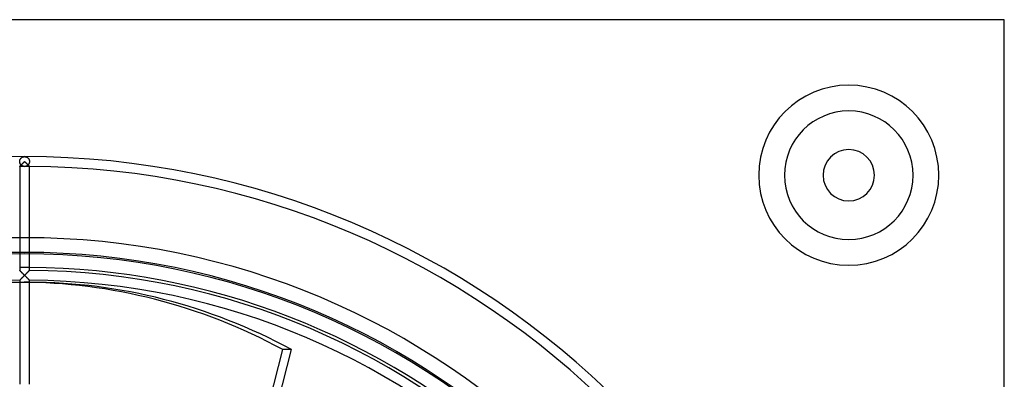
# Model space of a CAD drawing. Header units: millimetres. Extents: x -200 to 200, y -200 to 200.
# Tile 11 of 11: x -1 to 200, y 127 to 200. Entities that reach past the tile are written whole.
import ezdxf

# ---------------------------------------------------------------- set-up
doc = ezdxf.new("R2010")
doc.units = ezdxf.units.MM
doc.layers.add('HIDDEN', color=7, linetype='Continuous')
doc.layers.add('THICK', color=7, linetype='Continuous')

msp = doc.modelspace()

# ---------------------------------------------------------------- linework, layer by layer
at = {"layer": 'HIDDEN'}
for p, q in [((200, 200), (200, 200)), ((-1, 171.12), (-0.99, 171.2)), ((-1, 171.12), (-0.99, 171.19)), ((-1, 171.05), (-1, 171.12)), ((-1, 171.05), (-1, 171.12)), ((-1, 170.97), (-1, 171.05)), ((-1, 171), (-1, 171.05)), ((-1, 170.96), (-1, 171)), ((-0.99, 170.9), (-1, 170.97)), ((-0.99, 170.91), (-1, 170.96)), ((-0.99, 171.2), (-0.98, 171.27)), ((-0.99, 171.19), (-0.98, 171.26)), ((-0.98, 170.86), (-0.99, 170.91)), ((-0.97, 170.83), (-0.99, 170.9)), ((-0.98, 171.27), (-0.96, 171.33)), ((-0.98, 171.26), (-0.96, 171.33)), ((-0.97, 170.82), (-0.98, 170.86)), ((-0.96, 171.33), (-0.94, 171.4)), ((-0.96, 171.33), (-0.94, 171.4)), ((-0.94, 171.4), (-0.91, 171.46)), ((-0.94, 171.4), (-0.91, 171.46)), ((-0.91, 171.46), (-0.88, 171.52)), ((-0.91, 171.46), (-0.88, 171.52)), ((-0.88, 171.52), (-0.85, 171.58)), ((-0.88, 171.52), (-0.85, 171.58)), ((-0.85, 171.58), (-0.81, 171.63)), ((-0.85, 171.58), (-0.81, 171.63)), ((-0.81, 171.63), (-0.77, 171.68)), ((-0.81, 171.63), (-0.78, 171.68)), ((-0.78, 171.68), (-0.74, 171.73)), ((-0.77, 171.68), (-0.73, 171.73)), ((-0.74, 171.73), (-0.69, 171.77)), ((-0.73, 171.73), (-0.69, 171.77)), ((-0.69, 171.77), (-0.65, 171.81)), ((-0.69, 171.77), (-0.65, 171.81)), ((-0.65, 171.81), (-0.6, 171.85)), ((-0.65, 171.81), (-0.6, 171.85)), ((-0.6, 171.85), (-0.56, 171.88)), ((-0.6, 171.85), (-0.56, 171.88)), ((-0.56, 171.88), (-0.51, 171.91)), ((-0.56, 171.88), (-0.51, 171.91)), ((-0.51, 171.91), (-0.46, 171.94)), ((-0.51, 171.91), (-0.46, 171.94)), ((-0.46, 171.94), (-0.41, 171.96)), ((-0.46, 171.94), (-0.41, 171.96)), ((-0.41, 171.96), (-0.36, 171.98)), ((-0.41, 171.96), (-0.36, 171.98)), ((-0.36, 171.98), (-0.31, 172)), ((-0.36, 171.98), (-0.31, 172)), ((-0.31, 172), (-0.26, 172.02)), ((-0.31, 172), (-0.26, 172.02)), ((-0.26, 172.02), (-0.21, 172.03)), ((-0.26, 172.02), (-0.21, 172.03)), ((-0.21, 172.03), (-0.16, 172.04)), ((-0.21, 172.03), (-0.16, 172.04)), ((-0.16, 172.04), (-0.1, 172.04)), ((-0.16, 172.04), (-0.1, 172.04)), ((-0.1, 172.04), (-0.05, 172.05)), ((-0.1, 172.04), (-0.05, 172.05)), ((-0.05, 172.05), (0, 172.05)), ((-0.05, 172.05), (0, 172.05)), ((0, 172.05), (0.05, 172.05)), ((0, 172.05), (0.05, 172.05)), ((0.05, 172.05), (0.1, 172.04)), ((0.05, 172.05), (0.1, 172.04)), ((0.1, 172.04), (0.16, 172.04)), ((0.1, 172.04), (0.16, 172.04)), ((0.16, 172.04), (0.21, 172.03)), ((0.16, 172.04), (0.21, 172.03)), ((0.21, 172.03), (0.26, 172.02)), ((0.21, 172.03), (0.26, 172.02)), ((0.26, 172.02), (0.31, 172)), ((0.26, 172.02), (0.31, 172)), ((0.31, 172), (0.36, 171.98)), ((0.31, 172), (0.36, 171.98)), ((0.36, 171.98), (0.41, 171.96)), ((0.36, 171.98), (0.41, 171.96)), ((0.41, 171.96), (0.46, 171.94)), ((0.41, 171.96), (0.46, 171.94)), ((0.46, 171.94), (0.51, 171.91)), ((0.46, 171.94), (0.51, 171.91)), ((0.51, 171.91), (0.56, 171.88)), ((0.51, 171.91), (0.56, 171.88)), ((0.56, 171.88), (0.6, 171.85)), ((0.56, 171.88), (0.6, 171.85)), ((0.6, 171.85), (0.65, 171.81)), ((0.6, 171.85), (0.65, 171.81)), ((0.65, 171.81), (0.69, 171.77)), ((0.65, 171.81), (0.69, 171.77)), ((0.69, 171.77), (0.73, 171.73)), ((0.69, 171.77), (0.74, 171.73)), ((0.73, 171.73), (0.77, 171.68)), ((0.74, 171.73), (0.78, 171.68)), ((0.77, 171.68), (0.81, 171.63)), ((0.78, 171.68), (0.81, 171.63)), ((0.81, 171.63), (0.85, 171.58)), ((0.81, 171.63), (0.85, 171.58)), ((0.85, 171.58), (0.88, 171.52)), ((0.85, 171.58), (0.88, 171.52)), ((0.88, 171.52), (0.91, 171.46)), ((0.88, 171.52), (0.91, 171.46)), ((0.91, 171.46), (0.94, 171.4)), ((0.91, 171.46), (0.94, 171.4)), ((0.94, 171.4), (0.96, 171.33)), ((0.94, 171.4), (0.96, 171.33)), ((0.96, 171.33), (0.98, 171.27)), ((0.96, 171.33), (0.98, 171.26)), ((0.99, 170.9), (0.97, 170.83)), ((0.98, 170.86), (0.97, 170.82)), ((0.98, 171.27), (0.99, 171.2)), ((0.98, 171.26), (0.99, 171.19)), ((0.99, 170.91), (0.98, 170.86)), ((0.99, 171.2), (1, 171.12)), ((0.99, 171.19), (1, 171.12)), ((1, 170.97), (0.99, 170.9)), ((1, 170.96), (0.99, 170.91)), ((1, 171.12), (1, 171.05)), ((1, 171.12), (1, 171.05)), ((1, 171.05), (1, 170.97)), ((1, 171.05), (1, 171)), ((1, 171), (1, 170.96)), ((-1, 170.05), (-0.99, 170.06)), ((-1, 170.05), (-1, 170.05)), ((-1, 170.05), (-1, 170.05)), ((-0.99, 170.06), (-0.98, 170.06)), ((-0.98, 170.06), (-0.97, 170.07)), ((-0.96, 170.75), (-0.97, 170.83)), ((-0.96, 170.77), (-0.97, 170.82)), ((-0.97, 170.07), (-0.96, 170.09)), ((-0.95, 170.73), (-0.96, 170.77)), ((-0.93, 170.69), (-0.96, 170.75)), ((-0.96, 170.09), (-0.95, 170.1)), ((-0.93, 170.69), (-0.95, 170.73)), ((-0.95, 170.1), (-0.93, 170.11)), ((-0.9, 170.62), (-0.93, 170.69)), ((-0.92, 170.65), (-0.93, 170.69)), ((-0.93, 170.11), (-0.92, 170.13)), ((-0.9, 170.61), (-0.92, 170.65)), ((-0.92, 170.13), (-0.9, 170.15)), ((-0.87, 170.56), (-0.9, 170.62)), ((-0.88, 170.57), (-0.9, 170.61)), ((-0.9, 170.15), (-0.88, 170.17)), ((-0.86, 170.53), (-0.88, 170.57)), ((-0.88, 170.17), (-0.86, 170.19)), ((-0.84, 170.5), (-0.87, 170.56)), ((-0.83, 170.5), (-0.86, 170.53)), ((-0.86, 170.19), (-0.84, 170.21)), ((-0.8, 170.45), (-0.84, 170.5)), ((-0.84, 170.21), (-0.81, 170.23)), ((-0.81, 170.46), (-0.83, 170.5)), ((-0.79, 170.43), (-0.81, 170.46)), ((-0.81, 170.23), (-0.79, 170.26)), ((-0.76, 170.4), (-0.8, 170.45)), ((-0.76, 170.4), (-0.79, 170.43)), ((-0.79, 170.26), (-0.76, 170.29)), ((-0.72, 170.35), (-0.76, 170.4)), ((-0.73, 170.37), (-0.76, 170.4)), ((-0.76, 170.29), (-0.74, 170.31)), ((-0.74, 170.31), (-0.71, 170.34)), ((-0.71, 170.34), (-0.73, 170.37)), ((-0.67, 170.31), (-0.72, 170.35)), ((-0.62, 170.27), (-0.67, 170.31)), ((-0.58, 170.23), (-0.62, 170.27)), ((-0.53, 170.2), (-0.58, 170.23)), ((-0.48, 170.17), (-0.53, 170.2)), ((-0.43, 170.15), (-0.48, 170.17)), ((-0.37, 170.12), (-0.43, 170.15)), ((-0.32, 170.1), (-0.37, 170.12)), ((-0.27, 170.09), (-0.32, 170.1)), ((-0.22, 170.07), (-0.27, 170.09)), ((-0.16, 170.06), (-0.22, 170.07)), ((-0.11, 170.06), (-0.16, 170.06)), ((-0.05, 170.05), (-0.11, 170.06)), ((0, 170.05), (-0.05, 170.05)), ((0.05, 170.05), (0, 170.05)), ((0.11, 170.06), (0.05, 170.05)), ((0.16, 170.06), (0.11, 170.06)), ((0.22, 170.07), (0.16, 170.06)), ((0.27, 170.09), (0.22, 170.07)), ((0.32, 170.1), (0.27, 170.09)), ((0.37, 170.12), (0.32, 170.1)), ((0.43, 170.15), (0.37, 170.12)), ((0.48, 170.17), (0.43, 170.15)), ((0.53, 170.2), (0.48, 170.17)), ((0.58, 170.23), (0.53, 170.2)), ((0.62, 170.27), (0.58, 170.23)), ((0.67, 170.31), (0.62, 170.27)), ((0.72, 170.35), (0.67, 170.31)), ((0.73, 170.37), (0.71, 170.34)), ((0.71, 170.34), (0.74, 170.31)), ((0.76, 170.4), (0.72, 170.35)), ((0.76, 170.4), (0.73, 170.37)), ((0.74, 170.31), (0.76, 170.29)), ((0.8, 170.45), (0.76, 170.4)), ((0.79, 170.43), (0.76, 170.4)), ((0.76, 170.29), (0.79, 170.26)), ((0.81, 170.46), (0.79, 170.43)), ((0.79, 170.26), (0.81, 170.23)), ((0.84, 170.5), (0.8, 170.45)), ((0.83, 170.5), (0.81, 170.46)), ((0.81, 170.23), (0.84, 170.21)), ((0.86, 170.53), (0.83, 170.5)), ((0.87, 170.56), (0.84, 170.5)), ((0.84, 170.21), (0.86, 170.19)), ((0.88, 170.57), (0.86, 170.53)), ((0.86, 170.19), (0.88, 170.17)), ((0.9, 170.62), (0.87, 170.56)), ((0.9, 170.61), (0.88, 170.57)), ((0.88, 170.17), (0.9, 170.15)), ((0.93, 170.69), (0.9, 170.62)), ((0.92, 170.65), (0.9, 170.61)), ((0.9, 170.15), (0.92, 170.13)), ((0.93, 170.69), (0.92, 170.65)), ((0.92, 170.13), (0.93, 170.11)), ((0.96, 170.75), (0.93, 170.69)), ((0.95, 170.73), (0.93, 170.69)), ((0.93, 170.11), (0.95, 170.1)), ((0.96, 170.77), (0.95, 170.73)), ((0.95, 170.1), (0.96, 170.09)), ((0.97, 170.83), (0.96, 170.75)), ((0.97, 170.82), (0.96, 170.77)), ((0.96, 170.09), (0.97, 170.07)), ((0.97, 170.07), (0.98, 170.06)), ((0.98, 170.06), (0.99, 170.06)), ((0.99, 170.06), (1, 170.05)), ((1, 170.05), (1, 170.05)), ((1, 170.05), (1, 170.05)), ((-1, 148.81), (-1, 148.82)), ((-0.99, 148.81), (-1, 148.81)), ((-0.98, 148.8), (-0.99, 148.81)), ((-0.96, 148.78), (-0.98, 148.8)), ((-0.94, 148.76), (-0.96, 148.78)), ((-0.92, 148.73), (-0.94, 148.76)), ((0.94, 148.75), (0.91, 148.73)), ((0.96, 148.78), (0.94, 148.75)), ((0.98, 148.79), (0.96, 148.78)), ((0.99, 148.81), (0.98, 148.79)), ((1, 148.81), (0.99, 148.81)), ((1, 148.82), (1, 148.81)), ((-1, 146.82), (-0.99, 146.83)), ((-1, 146.82), (-1, 146.82)), ((-0.99, 146.83), (-0.98, 146.84)), ((-0.98, 146.84), (-0.96, 146.86)), ((-0.96, 146.86), (-0.94, 146.88)), ((-0.94, 146.88), (-0.91, 146.9)), ((-0.89, 148.71), (-0.92, 148.73)), ((-0.91, 146.9), (-0.88, 146.93)), ((-0.86, 148.68), (-0.89, 148.71)), ((-0.88, 146.93), (-0.85, 146.96)), ((-0.83, 148.64), (-0.86, 148.68)), ((-0.85, 146.96), (-0.82, 147)), ((-0.79, 148.61), (-0.83, 148.64)), ((-0.82, 147), (-0.78, 147.04)), ((-0.75, 148.57), (-0.79, 148.61)), ((-0.78, 147.04), (-0.74, 147.08)), ((-0.71, 148.53), (-0.75, 148.57)), ((-0.74, 147.08), (-0.7, 147.12)), ((-0.67, 148.49), (-0.71, 148.53)), ((-0.7, 147.12), (-0.66, 147.16)), ((-0.63, 148.45), (-0.67, 148.49)), ((-0.66, 147.16), (-0.61, 147.2)), ((-0.58, 148.4), (-0.63, 148.45)), ((-0.61, 147.2), (-0.57, 147.25)), ((-0.54, 148.36), (-0.58, 148.4)), ((-0.57, 147.25), (-0.52, 147.3)), ((-0.49, 148.31), (-0.54, 148.36)), ((-0.52, 147.3), (-0.47, 147.34)), ((-0.44, 148.26), (-0.49, 148.31)), ((-0.47, 147.34), (-0.43, 147.39)), ((-0.4, 148.22), (-0.44, 148.26)), ((-0.43, 147.39), (-0.38, 147.44)), ((-0.35, 148.17), (-0.4, 148.22)), ((-0.38, 147.44), (-0.32, 147.5)), ((-0.3, 148.12), (-0.35, 148.17)), ((-0.32, 147.5), (-0.27, 147.55)), ((-0.25, 148.07), (-0.3, 148.12)), ((-0.27, 147.55), (-0.22, 147.6)), ((-0.2, 148.02), (-0.25, 148.07)), ((-0.22, 147.6), (-0.16, 147.66)), ((-0.15, 147.97), (-0.2, 148.02)), ((-0.16, 147.66), (-0.11, 147.71)), ((-0.1, 147.92), (-0.15, 147.97)), ((-0.11, 147.71), (-0.06, 147.76)), ((-0.05, 147.87), (-0.1, 147.92)), ((-0.06, 147.76), (0, 147.82)), ((0, 147.82), (-0.05, 147.87)), ((0.05, 147.87), (0, 147.82)), ((0, 147.82), (0.06, 147.76)), ((0.1, 147.92), (0.05, 147.87)), ((0.06, 147.76), (0.11, 147.71)), ((0.16, 147.98), (0.1, 147.92)), ((0.11, 147.71), (0.16, 147.66)), ((0.21, 148.03), (0.16, 147.98)), ((0.16, 147.66), (0.22, 147.6)), ((0.26, 148.08), (0.21, 148.03)), ((0.22, 147.6), (0.27, 147.55)), ((0.31, 148.13), (0.26, 148.08)), ((0.27, 147.55), (0.32, 147.5)), ((0.36, 148.18), (0.31, 148.13)), ((0.32, 147.5), (0.38, 147.44)), ((0.41, 148.23), (0.36, 148.18)), ((0.38, 147.44), (0.43, 147.39)), ((0.46, 148.28), (0.41, 148.23)), ((0.43, 147.39), (0.47, 147.34)), ((0.51, 148.33), (0.46, 148.28)), ((0.47, 147.34), (0.52, 147.3)), ((0.56, 148.38), (0.51, 148.33)), ((0.52, 147.3), (0.57, 147.25)), ((0.6, 148.42), (0.56, 148.38)), ((0.57, 147.25), (0.61, 147.2)), ((0.65, 148.47), (0.6, 148.42)), ((0.61, 147.2), (0.66, 147.16)), ((0.69, 148.51), (0.65, 148.47)), ((0.66, 147.16), (0.7, 147.12)), ((0.73, 148.55), (0.69, 148.51)), ((0.7, 147.12), (0.74, 147.08)), ((0.78, 148.59), (0.73, 148.55)), ((0.74, 147.08), (0.78, 147.04)), ((0.81, 148.63), (0.78, 148.59)), ((0.78, 147.04), (0.82, 147)), ((0.85, 148.67), (0.81, 148.63)), ((0.82, 147), (0.85, 146.96)), ((0.88, 148.7), (0.85, 148.67)), ((0.85, 146.96), (0.88, 146.93)), ((0.91, 148.73), (0.88, 148.7)), ((0.88, 146.93), (0.91, 146.9)), ((0.91, 146.9), (0.94, 146.88)), ((0.94, 146.88), (0.96, 146.86)), ((0.96, 146.86), (0.98, 146.84)), ((0.98, 146.84), (0.99, 146.83)), ((0.99, 146.83), (1, 146.82)), ((1, 146.82), (1, 146.82)), ((-0.89, 146.4), (0.89, 146.4)), ((36.09, 67.1), (52.69, 132.68)), ((54.47, 132.68), (52.69, 132.68))]:
    msp.add_line(p, q, dxfattribs=at)
for centre, radius, start, end in [((168.25, 168.25), 18.38, 90, 270), ((168.25, 168.25), 18.38, 270, 90), ((168.25, 168.25), 13.12, 90, 270), ((168.25, 168.25), 13.12, 270, 90), ((0, 0), 170.05, 90, 90.3369), ((0, 0), 170.05, 89.6631, 90), ((0, 0), 155.5, 90, 180), ((0, 0), 155.5, 0, 90), ((0, 0), 152.5, 90, 180), ((0, 0), 152.19, 0, 180), ((0, 0), 152.5, 0, 90), ((0, 0), 149.45, 89.6166, 90.3834)]:
    msp.add_arc(centre, radius, start, end, dxfattribs=at)
for centre, major_axis, ratio, start_param, end_param in [((0, 171.05), (0, 1), 1, 2.35723, 3.925955), ((-0.89, 0), (0, -146.4), 0.866025, 3.141593, 3.14248), ((0.89, 0), (0, 146.4), 0.866025, 0, 0.014888), ((-0.89, 0), (0, -146.4), 0.866025, 2.70526, 3.141593), ((0.89, 0), (0, 146.4), 0.866025, -0.000887, 0)]:
    msp.add_ellipse(centre, major_axis=major_axis, ratio=ratio, start_param=start_param, end_param=end_param, dxfattribs=at)
at = {"layer": 'THICK'}
for p, q in [((200, 200), (-200, 200)), ((200, -200), (200, 200)), ((-0.17, 170.88), (-0.23, 170.82)), ((-0.12, 170.93), (-0.17, 170.88)), ((-0.06, 170.99), (-0.12, 170.93)), ((0, 171.05), (-0.06, 170.99)), ((0.06, 170.99), (0, 171.05)), ((0.12, 170.93), (0.06, 170.99)), ((0.17, 170.88), (0.12, 170.93)), ((0.23, 170.82), (0.17, 170.88)), ((-0.99, 170.06), (-1, 170.05)), ((-1, 170.05), (-1, 148.82)), ((-1, 170.05), (-1, 170.05)), ((-0.98, 170.07), (-0.99, 170.06)), ((-0.96, 170.09), (-0.98, 170.07)), ((-0.94, 170.11), (-0.96, 170.09)), ((-0.91, 170.14), (-0.94, 170.11)), ((-0.88, 170.17), (-0.91, 170.14)), ((-0.84, 170.2), (-0.88, 170.17)), ((-0.81, 170.24), (-0.84, 170.2)), ((-0.77, 170.28), (-0.81, 170.24)), ((-0.73, 170.32), (-0.77, 170.28)), ((-0.68, 170.36), (-0.73, 170.32)), ((-0.64, 170.41), (-0.68, 170.36)), ((-0.59, 170.46), (-0.64, 170.41)), ((-0.55, 170.5), (-0.59, 170.46)), ((-0.5, 170.55), (-0.55, 170.5)), ((-0.45, 170.6), (-0.5, 170.55)), ((-0.39, 170.66), (-0.45, 170.6)), ((-0.34, 170.71), (-0.39, 170.66)), ((-0.29, 170.76), (-0.34, 170.71)), ((-0.23, 170.82), (-0.29, 170.76)), ((0.29, 170.76), (0.23, 170.82)), ((0.34, 170.71), (0.29, 170.76)), ((0.39, 170.66), (0.34, 170.71)), ((0.45, 170.6), (0.39, 170.66)), ((0.5, 170.55), (0.45, 170.6)), ((0.55, 170.5), (0.5, 170.55)), ((0.59, 170.46), (0.55, 170.5)), ((0.64, 170.41), (0.59, 170.46)), ((0.68, 170.36), (0.64, 170.41)), ((0.73, 170.32), (0.68, 170.36)), ((0.77, 170.28), (0.73, 170.32)), ((0.81, 170.24), (0.77, 170.28)), ((0.84, 170.2), (0.81, 170.24)), ((0.88, 170.17), (0.84, 170.2)), ((0.91, 170.14), (0.88, 170.17)), ((0.94, 170.11), (0.91, 170.14)), ((0.96, 170.09), (0.94, 170.11)), ((0.98, 170.07), (0.96, 170.09)), ((0.99, 170.06), (0.98, 170.07)), ((1, 170.05), (0.99, 170.06)), ((1, 148.82), (1, 170.05)), ((1, 170.05), (1, 170.05)), ((-1, 148.82), (-1, 148.81)), ((-1, 148.81), (-0.99, 148.81)), ((-0.99, 148.81), (-0.98, 148.79)), ((-0.98, 148.79), (-0.96, 148.78)), ((-0.96, 148.78), (-0.94, 148.75)), ((-0.94, 148.75), (-0.91, 148.73)), ((0.92, 148.73), (0.94, 148.76)), ((0.94, 148.76), (0.96, 148.78)), ((0.96, 148.78), (0.98, 148.8)), ((0.98, 148.8), (0.99, 148.81)), ((0.99, 148.81), (1, 148.81)), ((1, 148.81), (1, 148.82)), ((-0.99, 146.83), (-1, 146.82)), ((-1, 146.82), (-1, 125.59)), ((-1, 146.82), (-1, 146.82)), ((-0.97, 146.84), (-0.99, 146.83)), ((-0.96, 146.86), (-0.97, 146.84)), ((-0.93, 146.89), (-0.96, 146.86)), ((-0.9, 146.91), (-0.93, 146.89)), ((-0.91, 148.73), (-0.88, 148.7)), ((-0.87, 146.95), (-0.9, 146.91)), ((-0.88, 148.7), (-0.85, 148.67)), ((-0.84, 146.98), (-0.87, 146.95)), ((-0.85, 148.67), (-0.81, 148.63)), ((-0.8, 147.02), (-0.84, 146.98)), ((-0.81, 148.63), (-0.78, 148.59)), ((-0.76, 147.06), (-0.8, 147.02)), ((-0.78, 148.59), (-0.73, 148.55)), ((-0.72, 147.1), (-0.76, 147.06)), ((-0.73, 148.55), (-0.69, 148.51)), ((-0.67, 147.15), (-0.72, 147.1)), ((-0.69, 148.51), (-0.65, 148.47)), ((-0.63, 147.19), (-0.67, 147.15)), ((-0.65, 148.47), (-0.6, 148.42)), ((-0.58, 147.24), (-0.63, 147.19)), ((-0.6, 148.42), (-0.56, 148.38)), ((-0.53, 147.29), (-0.58, 147.24)), ((-0.56, 148.38), (-0.51, 148.33)), ((-0.48, 147.34), (-0.53, 147.29)), ((-0.51, 148.33), (-0.46, 148.28)), ((-0.43, 147.39), (-0.48, 147.34)), ((-0.46, 148.28), (-0.41, 148.23)), ((-0.38, 147.44), (-0.43, 147.39)), ((-0.41, 148.23), (-0.36, 148.18)), ((-0.32, 147.5), (-0.38, 147.44)), ((-0.36, 148.18), (-0.31, 148.13)), ((-0.27, 147.55), (-0.32, 147.5)), ((-0.31, 148.13), (-0.26, 148.08)), ((-0.22, 147.6), (-0.27, 147.55)), ((-0.26, 148.08), (-0.21, 148.03)), ((-0.16, 147.66), (-0.22, 147.6)), ((-0.21, 148.03), (-0.16, 147.98)), ((-0.16, 147.98), (-0.1, 147.92)), ((-0.11, 147.71), (-0.16, 147.66)), ((-0.05, 147.77), (-0.11, 147.71)), ((-0.1, 147.92), (-0.05, 147.87)), ((-0.05, 147.87), (0, 147.82)), ((0, 147.82), (-0.05, 147.77)), ((0, 147.82), (0.05, 147.87)), ((0.05, 147.77), (0, 147.82)), ((0.05, 147.87), (0.1, 147.92)), ((0.11, 147.71), (0.05, 147.77)), ((0.1, 147.92), (0.15, 147.97)), ((0.16, 147.66), (0.11, 147.71)), ((0.15, 147.97), (0.2, 148.02)), ((0.22, 147.6), (0.16, 147.66)), ((0.2, 148.02), (0.25, 148.07)), ((0.27, 147.55), (0.22, 147.6)), ((0.25, 148.07), (0.3, 148.12)), ((0.32, 147.5), (0.27, 147.55)), ((0.3, 148.12), (0.35, 148.17)), ((0.38, 147.44), (0.32, 147.5)), ((0.35, 148.17), (0.4, 148.22)), ((0.43, 147.39), (0.38, 147.44)), ((0.4, 148.22), (0.44, 148.26)), ((0.48, 147.34), (0.43, 147.39)), ((0.44, 148.26), (0.49, 148.31)), ((0.53, 147.29), (0.48, 147.34)), ((0.49, 148.31), (0.54, 148.36)), ((0.58, 147.24), (0.53, 147.29)), ((0.54, 148.36), (0.58, 148.4)), ((0.58, 148.4), (0.63, 148.45)), ((0.63, 147.19), (0.58, 147.24)), ((0.63, 148.45), (0.67, 148.49)), ((0.67, 147.15), (0.63, 147.19)), ((0.67, 148.49), (0.71, 148.53)), ((0.72, 147.1), (0.67, 147.15)), ((0.71, 148.53), (0.75, 148.57)), ((0.76, 147.06), (0.72, 147.1)), ((0.75, 148.57), (0.79, 148.61)), ((0.8, 147.02), (0.76, 147.06)), ((0.79, 148.61), (0.83, 148.64)), ((0.84, 146.98), (0.8, 147.02)), ((0.83, 148.64), (0.86, 148.68)), ((0.87, 146.95), (0.84, 146.98)), ((0.86, 148.68), (0.89, 148.71)), ((0.9, 146.91), (0.87, 146.95)), ((0.89, 148.71), (0.92, 148.73)), ((0.93, 146.89), (0.9, 146.91)), ((0.96, 146.86), (0.93, 146.89)), ((0.97, 146.84), (0.96, 146.86)), ((0.99, 146.83), (0.97, 146.84)), ((1, 146.82), (0.99, 146.83)), ((1, 125.59), (1, 146.82)), ((1, 146.82), (1, 146.82)), ((50.04, 115.19), (54.47, 132.68))]:
    msp.add_line(p, q, dxfattribs=at)
for centre, radius, start, end in [((168.25, 168.25), 18.38, 90, 270), ((168.25, 168.25), 18.38, 270, 90), ((168.25, 168.25), 13.12, 90, 270), ((168.25, 168.25), 13.12, 270, 90), ((168.25, 168.25), 5.25, 0, 180), ((0, 0), 172.05, 90, 180), ((0, 0), 172.05, 0, 90), ((0, 0), 170.05, 0.337, 89.6631), ((168.25, 168.25), 5.25, 180, 0), ((0, 0), 149.45, 47.9245, 89.6166), ((0, 0), 148.82, 0.385, 89.615), ((0, 0), 146.82, 90.3902, 179.6098), ((0, 0), 146.82, 0.3902, 89.6097)]:
    msp.add_arc(centre, radius, start, end, dxfattribs=at)
for centre, major_axis, start_param, end_param in [((-0.89, 0), (0, -146.4), -3.140705, -2.70526), ((0.89, 0), (0, 146.4), 0.014888, 0.436332), ((0.89, 0), (0, 146.4), -0.436332, -0.000887)]:
    msp.add_ellipse(centre, major_axis=major_axis, ratio=0.866025, start_param=start_param, end_param=end_param, dxfattribs=at)

doc.saveas('drawing.dxf')
